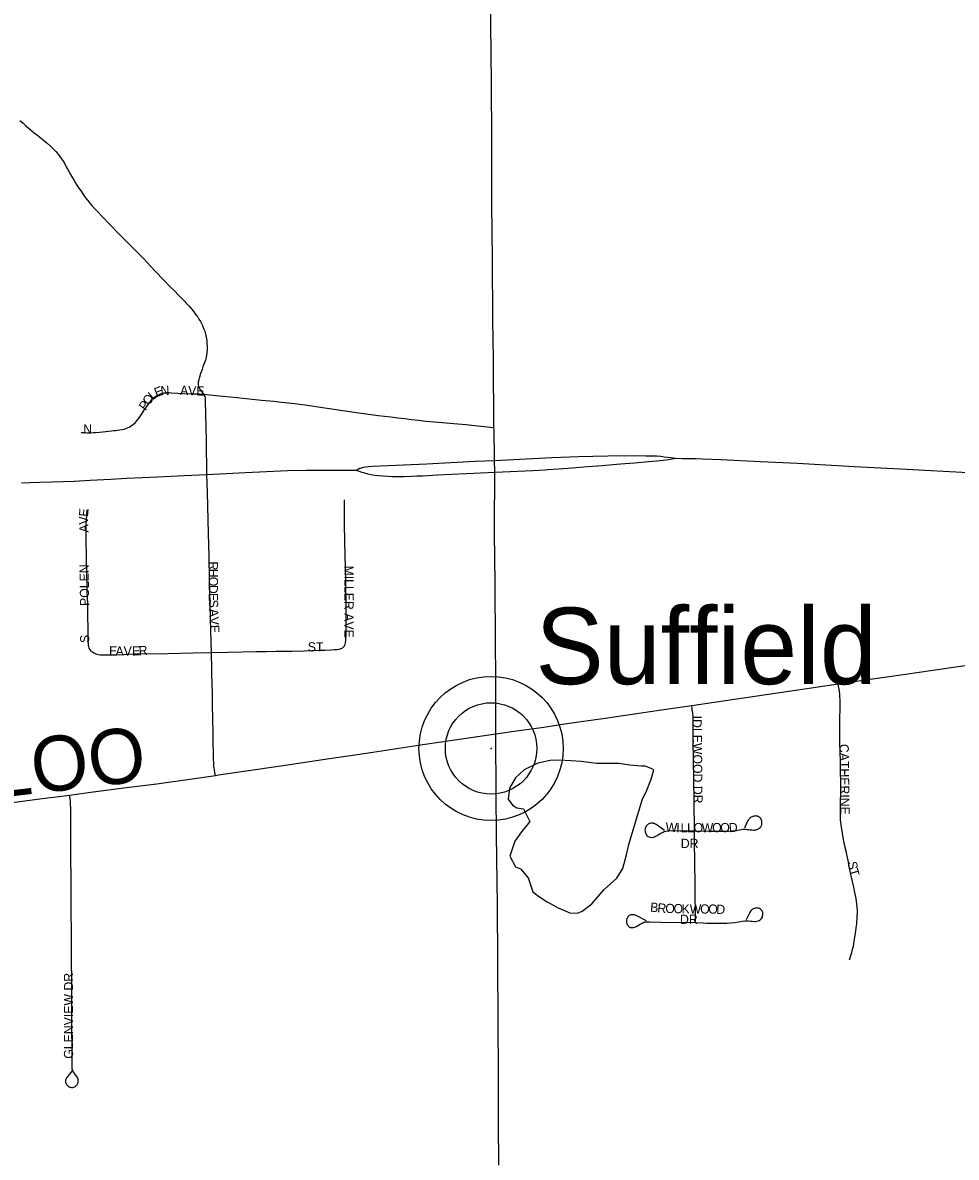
# Model space of a CAD drawing. Header units: feet. Extents: x 2113747 to 2516209, y 960708 to 1356798.
# Tile 9 of 244: x 2284066 to 2289153, y 1101027 to 1107212. Entities that reach past the tile are written whole.
import ezdxf

# ---------------------------------------------------------------- set-up
doc = ezdxf.new("R2010")
doc.units = ezdxf.units.FT
doc.header["$MEASUREMENT"] = 0
for name, color, linetype in [('0_Xref', 7, 'Continuous'), ('GM_X_County_Road', 3, 'Continuous'), ('GM_X_County_Road_Text', 3, 'Continuous'), ('GM_X_Minor_Lake', 5, 'Continuous'), ('GM_X_State_Route', 1, 'Continuous'), ('GM_X_Township_Road', 4, 'Continuous'), ('GM_X_Township_Subdivision', 4, 'Continuous'), ('GM_X_Township_Subdivision_Text', 4, 'Continuous'), ('GM_X_Unincorporated', 1, 'Continuous'), ('GM_X_Unincorporated_Location', 2, 'Continuous'), ('GM_X_Unincorporated_Text', 251, 'Continuous'), ('GM_X_US_Route', 1, 'Continuous')]:
    doc.layers.add(name, color=color, linetype=linetype)
doc.styles.add('Styledgn030', font='dgn030.shx')

# ---------------------------------------------------------------- blocks, each defined once
blk = doc.blocks.new('Unicorp16')
at = {"layer": 'GM_X_Unincorporated'}
for radius in [392.8488348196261, 249.0278639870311]:
    blk.add_circle((-4.656612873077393e-10, 0), radius, dxfattribs=at)
blk = doc.blocks.new('POR')
at = {"layer": 'GM_X_County_Road', "flags": 128}
for points in [[(2288509.530583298, 1103607.438449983), (2288632.889916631, 1103625.679883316), (2288876.065283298, 1103660.751991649), (2289025.868133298, 1103683.258508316), (2289176.556808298, 1103704.879199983), (2289408.446108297, 1103738.638974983), (2289580.394583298, 1103763.310841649), (2289722.389049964, 1103783.652008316), (2289873.504233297, 1103805.305508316), (2290119.271458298, 1103841.230633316), (2290336.823516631, 1103872.398549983), (2290625.602466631, 1103914.819724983), (2290869.630849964, 1103950.744849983), (2291014.217174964, 1103971.939033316), (2291201.618374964, 1103999.301183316), (2291366.381824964, 1104023.480924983), (2291483.540383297, 1104040.672491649), (2291586.000808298, 1104055.797133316), (2291638.559758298, 1104063.179008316)], [(2287711.664724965, 1103490.772016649), (2287834.335083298, 1103508.816599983), (2288116.585174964, 1103549.92544165), (2288351.952158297, 1103584.111724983), (2288509.530583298, 1103607.438449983)], [(2286644.409641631, 1103335.063666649), (2286770.032749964, 1103353.403524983), (2286905.957674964, 1103372.891674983), (2287030.826191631, 1103391.526808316), (2287239.421574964, 1103421.808899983), (2287533.843558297, 1103464.656583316), (2287711.664724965, 1103490.772016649)], [(2285839.654033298, 1103215.641333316), (2285974.069774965, 1103236.113733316), (2286232.894716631, 1103275.057224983), (2286482.172433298, 1103311.408858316), (2286644.409641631, 1103335.063666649)], [(2285115.935008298, 1103109.112674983), (2285132.962533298, 1103111.671724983), (2285459.930383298, 1103160.162441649), (2285737.423266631, 1103200.844774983), (2285839.654033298, 1103215.641333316)], [(2284321.743683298, 1103002.223124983), (2284450.778858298, 1103019.053799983), (2284632.733874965, 1103042.413333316), (2284796.873966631, 1103064.034024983), (2284989.229224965, 1103090.018224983), (2285115.935008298, 1103109.112674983)], [(2283698.713433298, 1102919.939824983), (2283914.493841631, 1102949.401708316), (2284145.530124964, 1102979.224483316), (2284321.743683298, 1103002.223124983)]]:
    blk.add_lwpolyline(points, dxfattribs=at)
at = {"layer": 'GM_X_Minor_Lake'}
blk.add_line((2287369.789999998, 1102732), (2287443.249999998, 1102980.66), dxfattribs=at)
at = {"layer": 'GM_X_Minor_Lake', "flags": 128}
blk.add_lwpolyline([(2287443.249999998, 1102980.66), (2287463.169999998, 1103018.79), (2287491.019999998, 1103088.99), (2287504.909999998, 1103139.11), (2287490.889999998, 1103147.11), (2287458.859999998, 1103159.06), (2287436.869999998, 1103159.01), (2287372.839999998, 1103164.87), (2287314.819999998, 1103174.76), (2287252.819999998, 1103174.62), (2287192.809999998, 1103174.49), (2287108.789999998, 1103184.33), (2287052.779999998, 1103188.2), (2286988.769999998, 1103192.07), (2286940.769999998, 1103189.96), (2286872.799999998, 1103175.78), (2286798.869999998, 1103139.53), (2286750.959999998, 1103095.35), (2286719.079999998, 1103039.16), (2286711.209999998, 1102979.02), (2286735.289999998, 1102947.02), (2286759.319999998, 1102933.04), (2286795.339999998, 1102927.11), (2286829.489999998, 1102857.04), (2286783.609999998, 1102800.82), (2286747.719999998, 1102750.65), (2286719.899999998, 1102668.41), (2286752.019999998, 1102610.37), (2286778.039999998, 1102600.41), (2286820.159999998, 1102550.41), (2286846.319999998, 1102474.31), (2286876.379999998, 1102450.33), (2286924.439999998, 1102420.38), (2286984.519999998, 1102386.45), (2287046.579999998, 1102360.53), (2287088.589999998, 1102358.62), (2287114.569999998, 1102368.71), (2287166.489999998, 1102408.9), (2287234.319999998, 1102487.21), (2287304.179999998, 1102549.49), (2287336.069999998, 1102601.67), (2287355.909999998, 1102675.86), (2287369.789999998, 1102732)], dxfattribs=at)
at = {"layer": 'GM_X_State_Route', "flags": 128}
for points in [[(2286621.696008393, 1106578.824560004), (2286620.131474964, 1106880.266549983), (2286616.817833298, 1107203.723908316), (2286616.883449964, 1107358.743283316)], [(2286631.925549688, 1105317.078430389), (2286631.614391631, 1105379.186874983), (2286628.661641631, 1105589.783566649), (2286626.660333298, 1105924.986308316), (2286622.887374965, 1106220.687816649), (2286622.132783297, 1106494.670208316), (2286621.696008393, 1106578.824560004)], [(2286636.798378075, 1104841.971619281), (2286634.304674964, 1104992.573474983), (2286634.107824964, 1105005.598383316), (2286633.189191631, 1105064.850233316), (2286631.925549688, 1105317.078430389)], [(2286638.110441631, 1104762.619866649), (2286637.060574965, 1104826.136799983), (2286636.798378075, 1104841.971619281)], [(2286637.556547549, 1104429.518739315), (2286637.323041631, 1104457.699216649), (2286638.110441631, 1104762.619866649)], [(2286644.409641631, 1103335.063666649), (2286644.376833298, 1103336.802508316), (2286643.851899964, 1103651.959358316), (2286642.703608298, 1103830.699158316), (2286639.816474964, 1104156.781183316), (2286637.556547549, 1104429.518739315)], [(2286658.799815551, 1101218.489953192), (2286658.484416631, 1101261.511383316), (2286658.582841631, 1101485.985999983), (2286656.942424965, 1101759.968391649), (2286655.367624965, 1102093.891608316), (2286652.480491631, 1102404.783374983), (2286651.660283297, 1102525.911741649), (2286648.313833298, 1102789.461083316), (2286646.673416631, 1102999.204758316), (2286644.409641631, 1103335.063666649)], [(2286660.518533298, 1100984.051308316), (2286658.799815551, 1101218.489953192)]]:
    blk.add_lwpolyline(points, dxfattribs=at)
at = {"layer": 'GM_X_Township_Road', "flags": 128}
for points in [[(2284050.385958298, 1106679.118658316), (2284066.822933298, 1106665.437583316), (2284084.178541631, 1106650.214516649), (2284103.272991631, 1106633.711924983), (2284117.511808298, 1106621.441608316), (2284127.157458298, 1106613.731649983), (2284136.278174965, 1106606.776283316), (2284147.990749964, 1106597.65556665), (2284158.390991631, 1106588.961358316), (2284169.250549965, 1106580.267149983), (2284182.275458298, 1106569.40759165), (2284198.778049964, 1106555.103158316), (2284217.872499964, 1106538.141249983), (2284233.489266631, 1106522.524483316), (2284246.087666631, 1106509.893274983), (2284258.653258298, 1106496.015349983), (2284269.086308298, 1106482.990441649), (2284278.207024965, 1106470.392041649), (2284286.441916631, 1106457.334324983), (2284295.562633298, 1106441.717558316), (2284303.797524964, 1106426.953808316), (2284314.197766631, 1106407.40004165), (2284326.369658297, 1106385.254416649), (2284338.082233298, 1106366.159966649), (2284347.170141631, 1106350.936899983), (2284358.456208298, 1106332.268958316), (2284372.793449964, 1106309.664016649), (2284384.506024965, 1106292.73491665), (2284395.759283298, 1106275.379308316), (2284407.045349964, 1106259.729733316), (2284418.790733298, 1106244.112966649), (2284431.356324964, 1106228.889899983), (2284442.642391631, 1106215.438483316), (2284457.832649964, 1106198.935891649), (2284471.710574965, 1106183.712824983), (2284533.357433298, 1106119.867808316), (2284596.710324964, 1106053.398124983), (2284651.401816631, 1105999.52684165), (2284724.761249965, 1105925.675283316), (2284786.375299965, 1105859.664916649), (2284836.703283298, 1105807.105966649), (2284867.969624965, 1105774.527291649), (2284896.184791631, 1105746.738633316), (2284912.228066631, 1105730.662549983), (2284931.322516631, 1105710.64946665), (2284947.825108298, 1105693.72036665), (2284957.798841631, 1105683.287316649), (2284966.493049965, 1105674.166599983), (2284973.874924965, 1105666.35821665), (2284984.275166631, 1105654.186324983), (2284993.395883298, 1105643.326766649), (2285002.943108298, 1105631.154874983), (2285012.063824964, 1105618.589283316), (2285019.872208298, 1105606.843899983), (2285026.368258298, 1105595.98434165), (2285034.176641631, 1105582.959433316), (2285039.819674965, 1105572.099874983), (2285045.462708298, 1105560.813808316), (2285050.252724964, 1105550.380758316), (2285054.124108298, 1105540.833533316), (2285058.028299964, 1105530.400483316), (2285061.079474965, 1105520.426749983), (2285063.244824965, 1105512.585558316), (2285064.983666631, 1105505.236491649), (2285066.263191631, 1105499.134141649), (2285068.002033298, 1105487.848074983), (2285068.887858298, 1105478.727358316), (2285069.740874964, 1105469.180133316), (2285070.167383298, 1105460.485924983), (2285070.593891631, 1105450.938699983), (2285071.020399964, 1105440.079141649), (2285070.593891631, 1105430.958424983), (2285069.708066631, 1105418.392833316), (2285068.855049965, 1105408.812799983), (2285067.969224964, 1105399.72489165), (2285066.230383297, 1105389.291841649), (2285064.491541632, 1105380.171124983), (2285062.326191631, 1105372.362741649), (2285058.848508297, 1105363.242024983), (2285054.058491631, 1105351.10294165), (2285048.415458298, 1105335.453366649), (2285043.625441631, 1105322.001949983), (2285035.784249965, 1105300.282833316), (2285029.255391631, 1105279.449541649), (2285025.351199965, 1105264.685791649), (2285022.726533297, 1105252.546708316), (2285022.300024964, 1105245.591341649), (2285022.726533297, 1105238.209466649), (2285024.038866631, 1105231.254099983), (2285027.057233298, 1105222.133383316), (2285031.420741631, 1105214.751508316), (2285035.751441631, 1105208.222649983), (2285041.820983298, 1105199.561249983), (2285051.794716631, 1105186.962849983)], [(2285051.794716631, 1105186.962849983), (2285083.946883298, 1105183.911674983), (2285157.306316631, 1105175.611166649), (2285232.863908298, 1105168.196483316), (2285367.017183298, 1105155.105958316), (2285434.766391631, 1105148.15059165), (2285473.841116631, 1105143.787083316), (2285514.228174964, 1105139.423574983), (2285548.086374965, 1105135.486574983), (2285574.562699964, 1105132.435399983), (2285606.255549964, 1105128.531208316), (2285675.743599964, 1105118.065349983), (2285761.701433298, 1105105.007633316), (2285885.880974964, 1105087.159899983), (2286002.678641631, 1105071.47751665), (2286072.560391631, 1105062.750499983), (2286109.469766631, 1105058.386991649), (2286148.117983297, 1105053.596974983), (2286183.911874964, 1105049.397508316), (2286223.216258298, 1105044.869958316), (2286264.029824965, 1105040.506449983), (2286309.633408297, 1105036.602258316), (2286353.038833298, 1105032.665258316), (2286414.685691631, 1105027.415924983), (2286481.122566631, 1105021.313574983), (2286561.896683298, 1105013.045874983), (2286634.107824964, 1105005.598383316)]]:
    blk.add_lwpolyline(points, dxfattribs=at)
at = {"layer": 'GM_X_Township_Subdivision', "flags": 128}
for points in [[(2284385.654316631, 1104978.17061665), (2284403.009924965, 1104977.28479165), (2284417.773674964, 1104976.825474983), (2284434.276266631, 1104976.825474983), (2284450.778858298, 1104977.251983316), (2284466.854941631, 1104978.137808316), (2284484.210549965, 1104979.84384165), (2284503.764316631, 1104982.00919165), (2284518.495258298, 1104983.748033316), (2284533.259008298, 1104985.486874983), (2284549.335091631, 1104987.652224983), (2284562.359999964, 1104988.931749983), (2284573.219558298, 1104989.817574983), (2284583.652608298, 1104990.67059165), (2284596.251008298, 1104991.982924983), (2284608.816599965, 1104994.148274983), (2284619.676158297, 1104996.740133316), (2284629.059341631, 1104999.856924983), (2284637.064574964, 1105002.809674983), (2284645.725974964, 1105007.140374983), (2284654.420183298, 1105011.897583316), (2284663.114391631, 1105017.999933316), (2284672.661616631, 1105025.677083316), (2284680.043491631, 1105032.730874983), (2284687.064474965, 1105039.948708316), (2284695.693066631, 1105050.972308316), (2284705.273099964, 1105063.997216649), (2284716.132658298, 1105080.499808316), (2284728.698249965, 1105099.594258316), (2284740.870141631, 1105117.802883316), (2284749.564349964, 1105130.401283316), (2284758.685066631, 1105142.113858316), (2284766.952766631, 1105152.546908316), (2284772.595799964, 1105159.502274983), (2284779.551166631, 1105166.424833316), (2284786.047216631, 1105172.067866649), (2284793.888408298, 1105177.710899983), (2284802.123299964, 1105182.468108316), (2284809.964491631, 1105185.945791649), (2284816.887049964, 1105188.570458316), (2284826.893591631, 1105191.588824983), (2284836.440816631, 1105193.754174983), (2284845.561533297, 1105195.066508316), (2284853.796424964, 1105195.49301665), (2284864.229474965, 1105195.49301665), (2284877.319999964, 1105195.066508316), (2284911.571899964, 1105193.294858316), (2284939.360558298, 1105191.424783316), (2284984.931333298, 1105188.89854165), (2285010.981149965, 1105188.045524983), (2285032.700266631, 1105188.045524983), (2285051.794716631, 1105186.962849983)], [(2285070.265808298, 1104749.758999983), (2285067.575524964, 1104935.158891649), (2285063.080783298, 1105150.676833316), (2285063.080783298, 1105161.109883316), (2285062.227766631, 1105167.605933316), (2285060.488924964, 1105173.675474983), (2285057.437749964, 1105179.580974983), (2285051.794716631, 1105186.962849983)], [(2285084.55859335, 1104174.920453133), (2285081.650299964, 1104302.515799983), (2285079.091249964, 1104428.007674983), (2285072.726433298, 1104650.612216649), (2285070.265808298, 1104749.758999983)], [(2285800.907391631, 1103800.482683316), (2285806.123916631, 1103802.648033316), (2285810.913933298, 1103805.666399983), (2285814.818124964, 1103809.144083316), (2285818.295808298, 1103813.048274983), (2285821.346983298, 1103817.838291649), (2285823.512333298, 1103823.907833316), (2285825.251174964, 1103832.142724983), (2285826.563508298, 1103844.314616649), (2285827.449333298, 1103857.766033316), (2285828.302349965, 1103872.956291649), (2285828.761666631, 1103902.943108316), (2285828.367966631, 1104019.281458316), (2285826.268233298, 1104163.90059165), (2285822.856166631, 1104313.703441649), (2285821.576641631, 1104378.401474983), (2285820.723624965, 1104415.278041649), (2285819.903416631, 1104450.02206665), (2285819.936224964, 1104511.340841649), (2285820.034649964, 1104563.571708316), (2285820.395541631, 1104611.996808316)], [(2284439.295941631, 1103787.162499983), (2284435.358941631, 1103791.985324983), (2284431.881258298, 1103797.201849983), (2284428.862891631, 1103803.304199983), (2284426.697541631, 1103810.226758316), (2284424.958699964, 1103819.806791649), (2284424.072874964, 1103828.46819165), (2284423.219858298, 1103839.327749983), (2284422.793349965, 1103852.352658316), (2284422.793349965, 1103865.836883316), (2284422.826158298, 1103880.14131665), (2284422.826158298, 1103903.172766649), (2284421.973141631, 1103983.48756665), (2284421.349783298, 1104008.126624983), (2284420.693616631, 1104040.803724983), (2284418.987583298, 1104081.61729165), (2284418.134566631, 1104109.832458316), (2284417.708058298, 1104139.819274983), (2284416.428533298, 1104199.300783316), (2284411.605708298, 1104394.182283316), (2284411.769749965, 1104425.51424165), (2284412.918041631, 1104476.20311665), (2284413.967908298, 1104500.186008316), (2284415.706749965, 1104526.695141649), (2284417.904908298, 1104556.222641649)], [(2285094.347124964, 1103779.386924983), (2285091.656841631, 1103893.330266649), (2285087.588608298, 1104041.984824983), (2285084.55859335, 1104174.920453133)], [(2285094.347124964, 1103779.386924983), (2285186.571349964, 1103781.191383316), (2285339.687841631, 1103784.308174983), (2285392.804533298, 1103784.997149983), (2285447.528833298, 1103785.850166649), (2285535.225508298, 1103787.129691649), (2285601.235874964, 1103788.802916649), (2285679.385324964, 1103790.935458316), (2285714.555858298, 1103792.24779165), (2285747.134533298, 1103793.527316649), (2285765.375966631, 1103794.80684165), (2285777.941558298, 1103796.119174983), (2285790.113449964, 1103797.858016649), (2285800.907391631, 1103800.482683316)], [(2284439.295941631, 1103787.162499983), (2284443.593833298, 1103783.750433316), (2284448.383849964, 1103780.272749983), (2284454.486199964, 1103776.729449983), (2284460.555741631, 1103774.13759165), (2284465.345758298, 1103772.398749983), (2284470.562283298, 1103770.659908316), (2284477.911349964, 1103768.986683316), (2284487.491383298, 1103767.182224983), (2284502.681641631, 1103765.86989165), (2284518.757724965, 1103765.410574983), (2284539.591016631, 1103765.837083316), (2284572.596199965, 1103767.149416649), (2284612.097433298, 1103768.855449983), (2284678.107799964, 1103770.987991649), (2284857.864658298, 1103774.367249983), (2284923.448516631, 1103775.679583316), (2284995.954933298, 1103776.926299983), (2285094.347124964, 1103779.386924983)], [(2285115.935008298, 1103109.112674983), (2285113.244724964, 1103125.385608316), (2285110.652866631, 1103140.149358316), (2285109.340533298, 1103150.123091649), (2285108.487516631, 1103160.129633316), (2285107.601691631, 1103177.485241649), (2285106.748674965, 1103200.057374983), (2285105.469149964, 1103239.591416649), (2285104.616133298, 1103281.684508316), (2285103.336608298, 1103351.599066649), (2285102.942908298, 1103409.768241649), (2285101.236874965, 1103500.089583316), (2285100.383858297, 1103547.858516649), (2285098.251316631, 1103617.346566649), (2285097.398299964, 1103652.517099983), (2285096.085966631, 1103703.140358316), (2285094.708016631, 1103762.129741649), (2285094.347124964, 1103779.386924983)], [(2288571.013399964, 1102103.86534165), (2288578.821783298, 1102127.520149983), (2288583.841458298, 1102144.613291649), (2288588.401816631, 1102161.411158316), (2288592.306008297, 1102177.454433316), (2288594.930674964, 1102191.365166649), (2288597.522533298, 1102206.128916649), (2288601.000216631, 1102227.388716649), (2288603.624883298, 1102247.368991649), (2288607.988391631, 1102278.635333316), (2288610.580249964, 1102300.32164165), (2288611.892583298, 1102312.92004165), (2288612.778408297, 1102326.830774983), (2288613.664233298, 1102344.186383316), (2288614.090741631, 1102359.37664165), (2288614.090741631, 1102372.401549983), (2288612.811216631, 1102392.808333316), (2288611.498883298, 1102408.457908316), (2288609.792849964, 1102421.909324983), (2288607.627499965, 1102437.558899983), (2288604.149816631, 1102454.914508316), (2288600.672133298, 1102471.417099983), (2288594.176083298, 1102499.205758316), (2288587.680033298, 1102531.357924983), (2288581.183983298, 1102560.852616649), (2288572.096074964, 1102603.864341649), (2288563.861183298, 1102644.841949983), (2288556.938624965, 1102678.536108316), (2288552.575116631, 1102696.77754165), (2288548.244416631, 1102716.75781665), (2288541.321858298, 1102750.189508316), (2288536.991158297, 1102771.908624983), (2288533.546283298, 1102792.315408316), (2288530.921616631, 1102807.964983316), (2288527.903249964, 1102825.747099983), (2288525.737899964, 1102840.510849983), (2288523.999058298, 1102853.995074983), (2288523.146041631, 1102865.707649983), (2288522.719533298, 1102880.897908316), (2288522.293024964, 1102901.30469165), (2288521.866516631, 1102931.71801665), (2288522.325833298, 1102959.933183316), (2288523.211658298, 1103016.363516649), (2288521.538433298, 1103186.573149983), (2288519.504316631, 1103286.146441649), (2288519.438699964, 1103330.306458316), (2288518.618491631, 1103406.290558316), (2288519.963633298, 1103487.064674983), (2288519.963633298, 1103505.306108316), (2288519.963633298, 1103520.922874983), (2288519.537124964, 1103538.737799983), (2288518.257599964, 1103553.042233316), (2288516.518758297, 1103566.067141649), (2288514.353408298, 1103579.55136665), (2288511.761549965, 1103595.627449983), (2288509.530583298, 1103607.438449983)], [(2287726.756558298, 1102807.01354165), (2287725.017716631, 1102969.480408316), (2287722.655516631, 1103085.195399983), (2287721.113524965, 1103190.050833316), (2287720.391741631, 1103301.205466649), (2287719.998041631, 1103390.640983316), (2287718.718516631, 1103431.028041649), (2287716.979674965, 1103447.957141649), (2287714.814324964, 1103466.198574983), (2287713.534799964, 1103476.205116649), (2287711.664724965, 1103490.772016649)], [(2284335.293524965, 1101499.273374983), (2284312.262074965, 1101470.172383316), (2284307.931374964, 1101464.529349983), (2284304.880199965, 1101460.198649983), (2284302.714849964, 1101455.441441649), (2284300.976008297, 1101451.077933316), (2284300.122991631, 1101447.17374165), (2284299.663674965, 1101443.269549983), (2284299.663674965, 1101439.365358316), (2284300.122991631, 1101435.46116665), (2284301.402516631, 1101431.556974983), (2284303.141358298, 1101428.079291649), (2284304.880199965, 1101424.601608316), (2284307.045549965, 1101422.009749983), (2284309.637408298, 1101418.958574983), (2284312.688583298, 1101416.333908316), (2284316.166266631, 1101413.742049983), (2284320.070458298, 1101411.576699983), (2284323.548141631, 1101410.26436665), (2284327.452333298, 1101408.952033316), (2284332.209541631, 1101408.099016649), (2284336.113733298, 1101408.099016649), (2284340.050733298, 1101408.525524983), (2284344.381433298, 1101409.37854165), (2284348.712133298, 1101411.117383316), (2284353.502149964, 1101414.135749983), (2284356.553324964, 1101416.333908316), (2284359.145183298, 1101418.925766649), (2284361.310533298, 1101421.517624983), (2284363.475883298, 1101424.142291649), (2284365.674041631, 1101427.619974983), (2284367.412883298, 1101431.950674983), (2284368.265899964, 1101435.428358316), (2284369.151724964, 1101440.644883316), (2284369.151724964, 1101444.975583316), (2284368.725216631, 1101449.306283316), (2284367.839391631, 1101453.997874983), (2284366.100549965, 1101458.88631665), (2284363.311841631, 1101463.873183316), (2284360.916833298, 1101468.433541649), (2284353.370916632, 1101477.816724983), (2284343.134716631, 1101492.318008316), (2284339.197716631, 1101499.273374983), (2284337.032366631, 1101504.916408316), (2284336.179349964, 1101510.100124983), (2284335.752841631, 1101515.775966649), (2284335.326333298, 1101527.915049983), (2284335.687224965, 1101627.127449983), (2284334.538933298, 1101719.417291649), (2284333.751533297, 1101892.64529165), (2284332.570433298, 1102196.58169165), (2284330.306658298, 1102424.927691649), (2284329.617683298, 1102530.012783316), (2284328.436583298, 1102677.256583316), (2284328.502199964, 1102791.46239165), (2284328.108499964, 1102886.540941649), (2284327.681991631, 1102930.832191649), (2284326.960208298, 1102949.92664165), (2284325.975958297, 1102964.690391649), (2284324.237116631, 1102982.505316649), (2284321.743683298, 1103002.223124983)], [(2287726.756558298, 1102807.01354165), (2287737.123991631, 1102806.816691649), (2287805.299708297, 1102805.471549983), (2287888.665683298, 1102805.012233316), (2287912.123641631, 1102805.43874165), (2287928.593424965, 1102806.291758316), (2287942.077649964, 1102807.604091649), (2287955.036941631, 1102809.539783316), (2287969.439799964, 1102811.901983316), (2287982.464708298, 1102814.067333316), (2287990.732408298, 1102815.478091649), (2287996.769141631, 1102815.806174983), (2288003.790124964, 1102815.510899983), (2288013.238924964, 1102814.69069165), (2288020.227099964, 1102814.067333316), (2288028.921308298, 1102813.181508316), (2288038.895041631, 1102811.901983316), (2288046.703424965, 1102811.016158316), (2288052.346458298, 1102811.016158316), (2288057.562983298, 1102811.869174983), (2288062.779508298, 1102813.181508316), (2288067.110208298, 1102814.920349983), (2288071.473716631, 1102816.659191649), (2288075.377908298, 1102818.398033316), (2288079.708608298, 1102820.989891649), (2288084.925133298, 1102824.894083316), (2288087.976308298, 1102827.945258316), (2288090.568166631, 1102831.849449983), (2288092.307008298, 1102835.327133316), (2288093.619341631, 1102839.657833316), (2288094.505166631, 1102844.874358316), (2288094.505166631, 1102850.058074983), (2288094.078658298, 1102855.73391665), (2288093.192833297, 1102860.491124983), (2288091.913308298, 1102864.821824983), (2288089.715149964, 1102869.61184165), (2288087.549799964, 1102873.516033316), (2288084.957941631, 1102876.993716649), (2288082.366083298, 1102879.618383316), (2288078.429083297, 1102882.21024165), (2288074.098383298, 1102884.375591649), (2288069.767683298, 1102886.114433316), (2288064.551158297, 1102887.42676665), (2288060.646966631, 1102887.853274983), (2288055.430441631, 1102887.42676665), (2288050.640424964, 1102886.573749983), (2288045.423899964, 1102885.261416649), (2288040.240183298, 1102883.096066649), (2288036.335991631, 1102880.93071665), (2288030.692958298, 1102877.026524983), (2288026.755958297, 1102873.548841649), (2288023.737591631, 1102870.071158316), (2288019.374083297, 1102864.854633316), (2288015.469891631, 1102858.78509165), (2288013.304541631, 1102854.454391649), (2288010.679874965, 1102849.237866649), (2287998.507983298, 1102821.875716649)], [(2287564.158458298, 1102807.932174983), (2287531.153274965, 1102831.849449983), (2287523.771399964, 1102837.065974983), (2287518.161174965, 1102840.970166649), (2287512.944649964, 1102844.02134165), (2287507.728124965, 1102846.186691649), (2287503.397424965, 1102847.499024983), (2287498.180899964, 1102848.352041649), (2287492.537866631, 1102848.778549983), (2287488.174358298, 1102848.352041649), (2287482.531324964, 1102847.072516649), (2287478.627133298, 1102845.760183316), (2287475.149449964, 1102844.02134165), (2287472.131083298, 1102841.855991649), (2287468.194083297, 1102837.951799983), (2287465.175716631, 1102834.474116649), (2287462.124541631, 1102830.143416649), (2287459.959191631, 1102825.353399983), (2287458.220349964, 1102820.136874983), (2287457.334524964, 1102814.953158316), (2287456.908016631, 1102810.163141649), (2287457.334524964, 1102805.373124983), (2287458.187541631, 1102800.61591665), (2287459.499874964, 1102796.285216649), (2287460.812208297, 1102792.34821665), (2287462.977558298, 1102788.01751665), (2287465.569416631, 1102784.113324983), (2287469.473608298, 1102780.209133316), (2287474.263624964, 1102776.731449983), (2287478.594324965, 1102774.53329165), (2287485.123183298, 1102772.367941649), (2287491.619233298, 1102771.514924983), (2287495.949933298, 1102771.514924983), (2287502.478791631, 1102772.794449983), (2287508.548333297, 1102774.53329165), (2287515.077191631, 1102777.125149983), (2287522.459066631, 1102781.488658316), (2287534.171641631, 1102788.411216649), (2287543.718866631, 1102793.62774165), (2287552.445883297, 1102798.384949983), (2287561.566599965, 1102802.68284165), (2287570.227999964, 1102805.34031665), (2287578.036383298, 1102806.619841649), (2287585.877574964, 1102807.505666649), (2287595.424799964, 1102807.932174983), (2287646.212099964, 1102807.046349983), (2287726.756558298, 1102807.01354165)], [(2287732.957333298, 1102306.456799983), (2287730.004583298, 1102504.881599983), (2287729.217183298, 1102647.729083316), (2287727.511149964, 1102737.623916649), (2287726.756558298, 1102807.01354165)], [(2287732.957333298, 1102306.456799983), (2287773.410008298, 1102304.783574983), (2287791.618633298, 1102303.897749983), (2287807.629099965, 1102303.27439165), (2287830.266849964, 1102303.011924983), (2287853.298299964, 1102303.011924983), (2287875.870433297, 1102303.438433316), (2287903.659091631, 1102304.291449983), (2287923.212858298, 1102305.570974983), (2287945.325674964, 1102308.162833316), (2287968.783633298, 1102311.640516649), (2287986.172049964, 1102313.805866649), (2288000.935799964, 1102315.544708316), (2288010.483024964, 1102316.397724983), (2288020.456758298, 1102315.97121665), (2288033.055158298, 1102314.658883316), (2288041.290049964, 1102313.773058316), (2288052.149608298, 1102312.92004165), (2288059.531483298, 1102313.346549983), (2288066.913358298, 1102314.626074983), (2288073.442216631, 1102316.791424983), (2288079.085249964, 1102318.956774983), (2288084.301774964, 1102322.007949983), (2288089.058983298, 1102325.485633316), (2288092.536666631, 1102329.389824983), (2288095.161333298, 1102334.147033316), (2288096.900174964, 1102338.937049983), (2288098.179699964, 1102344.153574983), (2288098.639016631, 1102348.910783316), (2288099.065524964, 1102353.274291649), (2288098.639016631, 1102358.031499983), (2288098.212508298, 1102362.395008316), (2288096.900174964, 1102366.725708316), (2288094.734824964, 1102371.056408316), (2288092.142966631, 1102374.960599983), (2288089.091791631, 1102378.011774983), (2288085.614108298, 1102380.636441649), (2288081.283408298, 1102383.228299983), (2288075.213866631, 1102385.393649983), (2288070.423849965, 1102386.279474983), (2288065.666641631, 1102386.705983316), (2288060.876624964, 1102386.279474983), (2288054.807083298, 1102384.999949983), (2288051.329399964, 1102383.68761665), (2288046.965891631, 1102381.52226665), (2288043.061699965, 1102378.897599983), (2288037.845174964, 1102374.566899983), (2288033.940983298, 1102370.236199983), (2288029.150966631, 1102364.133849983), (2288025.706091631, 1102358.523624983), (2288007.759933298, 1102321.811099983)], [(2287465.339758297, 1102315.97121665), (2287415.602324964, 1102342.185074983), (2287409.532783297, 1102345.236249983), (2287404.316258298, 1102347.401599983), (2287397.787399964, 1102349.14044165), (2287392.603683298, 1102349.566949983), (2287388.699491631, 1102349.566949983), (2287384.335983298, 1102349.14044165), (2287379.578774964, 1102348.287424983), (2287374.362249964, 1102346.548583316), (2287370.884566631, 1102344.80974165), (2287366.980374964, 1102342.217883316), (2287363.929199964, 1102338.740199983), (2287360.878024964, 1102333.950183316), (2287359.171991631, 1102330.045991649), (2287357.400341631, 1102325.71529165), (2287356.547324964, 1102321.351783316), (2287356.120816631, 1102316.594574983), (2287356.120816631, 1102312.263874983), (2287356.547324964, 1102307.900366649), (2287357.400341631, 1102303.569666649), (2287358.712674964, 1102299.238966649), (2287360.451516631, 1102295.301966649), (2287362.616866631, 1102292.283599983), (2287365.208724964, 1102289.232424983), (2287367.833391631, 1102286.64056665), (2287370.425249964, 1102284.442408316), (2287373.476424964, 1102282.277058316), (2287376.921299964, 1102280.53821665), (2287380.398983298, 1102279.685199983), (2287384.303174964, 1102279.225883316), (2287388.666683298, 1102279.225883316), (2287394.309716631, 1102280.111708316), (2287400.805766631, 1102281.850549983), (2287408.646958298, 1102284.868916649), (2287414.289991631, 1102287.92009165), (2287422.098374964, 1102292.677299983), (2287429.906758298, 1102297.893824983), (2287437.747949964, 1102302.224524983), (2287444.670508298, 1102306.128716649), (2287449.887033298, 1102308.294066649), (2287455.530066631, 1102310.032908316), (2287460.320083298, 1102310.918733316), (2287465.799074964, 1102311.509283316), (2287471.606149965, 1102311.771749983), (2287483.318724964, 1102311.738941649), (2287544.998391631, 1102309.540783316), (2287732.957333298, 1102306.456799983)]]:
    blk.add_lwpolyline(points, dxfattribs=at)
at = {"layer": 'GM_X_Unincorporated_Location'}
blk.add_point((2286618.33289884, 1103256.065025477), dxfattribs=at)
at = {"layer": 'GM_X_US_Route', "flags": 128}
for points in [[(2287622.918183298, 1104837.980608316), (2287658.941733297, 1104837.094783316), (2287701.395716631, 1104836.307383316), (2287733.974391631, 1104835.848066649), (2287770.883766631, 1104834.962241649), (2287869.866508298, 1104831.451749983), (2288086.532741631, 1104820.920274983), (2288288.008716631, 1104810.84811665), (2288596.275816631, 1104792.475449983), (2288848.998408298, 1104779.778624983), (2289250.605216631, 1104758.321974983)], [(2285883.912474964, 1104772.724833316), (2285894.312716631, 1104778.827183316), (2285903.433433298, 1104783.19069165), (2285912.127641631, 1104786.209058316), (2285922.987199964, 1104788.800916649), (2285934.699774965, 1104790.96626665), (2285951.202366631, 1104792.705108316), (2285972.494974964, 1104793.984633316), (2286268.196483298, 1104807.764133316), (2286531.745824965, 1104821.084316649), (2286637.060574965, 1104826.136799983), (2286949.789608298, 1104841.064591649), (2287093.850999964, 1104846.477966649), (2287173.083124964, 1104848.610508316), (2287254.283749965, 1104850.743049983), (2287412.747999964, 1104851.956958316), (2287461.402758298, 1104851.497641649), (2287499.165149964, 1104851.038324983), (2287521.310774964, 1104850.185308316), (2287542.603383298, 1104848.446466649), (2287562.124341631, 1104846.248308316), (2287579.479949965, 1104844.082958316), (2287599.460224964, 1104841.031783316), (2287622.918183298, 1104837.980608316)], [(2286928.370515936, 1104776.388869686), (2286984.500824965, 1104780.500408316), (2287061.797258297, 1104786.110633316), (2287146.016249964, 1104793.033191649), (2287224.165699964, 1104799.069924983), (2287324.067074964, 1104807.272008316), (2287399.165349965, 1104813.308741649), (2287478.200624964, 1104820.329724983), (2287539.978716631, 1104825.841524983), (2287571.671566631, 1104829.74571665), (2287595.129524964, 1104833.223399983), (2287622.918183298, 1104837.980608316)], [(2284060.654966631, 1104703.203974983), (2284157.045849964, 1104707.042549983), (2284223.482724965, 1104709.207899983), (2284286.015408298, 1104710.913933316), (2284347.235758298, 1104713.472983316), (2284434.505924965, 1104718.230191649), (2284546.972891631, 1104724.234116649), (2284632.963533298, 1104728.564816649), (2284717.182524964, 1104732.403391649), (2284802.746658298, 1104736.274774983), (2284946.447158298, 1104743.62384165), (2285070.265808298, 1104749.758999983), (2285279.911058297, 1104759.96239165), (2285509.208499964, 1104770.264208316), (2285610.783099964, 1104771.97024165), (2285682.863008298, 1104772.790449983), (2285883.912474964, 1104772.724833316)], [(2285883.912474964, 1104772.724833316), (2285903.006924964, 1104765.999124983), (2285914.719499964, 1104762.094933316), (2285929.483249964, 1104757.731424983), (2285946.412349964, 1104753.367916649), (2285963.341449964, 1104749.890233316), (2285985.487074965, 1104746.412549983), (2286004.581524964, 1104744.247199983), (2286028.892499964, 1104741.622533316), (2286057.993491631, 1104739.424374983), (2286080.565624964, 1104738.571358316), (2286109.240108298, 1104738.538549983), (2286144.837149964, 1104738.965058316), (2286183.058858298, 1104740.244583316), (2286213.439374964, 1104741.524108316), (2286244.279208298, 1104742.836441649), (2286325.906341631, 1104746.707824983), (2286638.110441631, 1104762.619866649)], [(2286638.110441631, 1104762.619866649), (2286846.410549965, 1104771.018799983), (2286913.733249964, 1104775.316691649), (2286928.370515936, 1104776.388869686)]]:
    blk.add_lwpolyline(points, dxfattribs=at)
at = {"color": 7, "linetype": 'Continuous', "lineweight": 0}
blk.add_blockref('Unicorp16', (2286618.33289884, 1103256.065025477), dxfattribs=at)
at = {"layer": 'GM_X_County_Road_Text', "insert": (2282468.996856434, 1102811.906149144), "char_height": 300.0000000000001, "attachment_point": 7, "rotation": 6.634666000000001, "line_spacing_factor": 0.8, "style": 'Styledgn030'}
blk.add_mtext('{\\Fdgn000|c0;\\C256;WATERLOO}', dxfattribs=at)
at = {"layer": 'GM_X_Township_Subdivision_Text', "char_height": 50.00000000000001, "attachment_point": 7, "line_spacing_factor": 0.8, "style": 'Styledgn030'}
for s, insert, rotation in [('{\\Fdgn000|c0;\\C256;E}', (2284794.904518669, 1105170.138927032), 21.365089), ('{\\Fdgn000|c0;\\C256;N}', (2284818.365968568, 1105180.958369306), 2.9082480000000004), ('{\\Fdgn000|c0;\\C256;A}', (2284923.379498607, 1105183.264372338), 358.425856), ('{\\Fdgn000|c0;\\C256;V}', (2284967.049469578, 1105182.065855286), 357.836036), ('{\\Fdgn000|c0;\\C256;E}', (2285010.999746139, 1105180.405151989), 357.786904), ('{\\Fdgn000|c0;\\C256;O}', (2284755.674396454, 1105122.655924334), 54.909492), ('{\\Fdgn000|c0;\\C256;L}', (2284775.284056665, 1105152.591034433), 38.826187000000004), ('{\\Fdgn000|c0;\\C256;P}', (2284736.459877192, 1105093.96093144), 56.181087), ('{\\Fdgn000|c0;\\C256;N}', (2284396.201646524, 1104972.035318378), 1e-05), ('{\\Fdgn000|c0;\\C256;E}', (2284422.004440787, 1104517.912853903), 85.159218), ('{\\Fdgn000|c0;\\C256;V}', (2284423.685541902, 1104477.521851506), 92.076614), ('{\\Fdgn000|c0;\\C256;A}', (2284425.296451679, 1104433.557431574), 92.098457), ('{\\Fdgn000|c0;\\C256;POLEN}', (2284429.692451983, 1104033.087594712), 91.02005), ('{\\Fdgn000|c0;\\C256;R}', (2285079.913558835, 1104275.134249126), 270.0243), ('{\\Fdgn000|c0;\\C256;MILLER AVE}', (2285819.108849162, 1104253.142199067), 270), ('{\\Fdgn000|c0;\\C256;O}', (2285079.947125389, 1104191.559376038), 270), ('{\\Fdgn000|c0;\\C256;H}', (2285079.930343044, 1104235.540561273), 270.021866), ('{\\Fdgn000|c0;\\C256;D}', (2285079.947126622, 1104147.542094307), 270.015366), ('{\\Fdgn000|c0;\\C256;S}', (2285080.003878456, 1104066.904863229), 271.18782799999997), ('{\\Fdgn000|c0;\\C256;E}', (2285079.96391227, 1104103.546860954), 270.020584), ('{\\Fdgn000|c0;\\C256;A}', (2285081.437195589, 1104016.024480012), 273.20759599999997), ('{\\Fdgn000|c0;\\C256;V}', (2285083.905847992, 1103972.04229083), 273.252457), ('{\\Fdgn000|c0;\\C256;E}', (2285086.407189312, 1103928.092611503), 273.26695299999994), ('{\\Fdgn000|c0;\\C256;S}', (2284429.697150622, 1103830.740091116), 90), ('{\\Fdgn000|c0;\\C256;E}', (2284537.022109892, 1103762.047823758), 0.027322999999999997), ('{\\Fdgn000|c0;\\C256;A}', (2284572.24174095, 1103762.064611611), 0.03786099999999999), ('{\\Fdgn000|c0;\\C256;V}', (2284616.234264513, 1103762.098181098), 0.03786099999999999), ('{\\Fdgn000|c0;\\C256;E}', (2284662.566118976, 1103762.182119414), 1.927167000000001), ('{\\Fdgn000|c0;\\C256;R}', (2284699.70736924, 1103763.446291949), 3.508565), ('{\\Fdgn000|c0;\\C256;ST}', (2285619.398655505, 1103784.052474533), 1e-05), ('{\\Fdgn000|c0;\\C256;IDLEWOOD DR}', (2287715.505521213, 1103434.436905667), 270.58477800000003), ('{\\Fdgn000|c0;\\C256;CATHERINE}', (2288516.301259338, 1103280.364819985), 270.72565499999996), ('{\\Fdgn000|c0;\\C256;W}', (2287568.235148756, 1102802.867045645), 356.87146), ('{\\Fdgn000|c0;\\C256;I}', (2287626.56352409, 1102799.688229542), 357.846721), ('{\\Fdgn000|c0;\\C256;L}', (2287650.507350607, 1102798.812761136), 359.41772399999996), ('{\\Fdgn000|c0;\\C256;L}', (2287686.543002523, 1102798.458791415), 0.09544000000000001), ('{\\Fdgn000|c0;\\C256;O}', (2287721.802443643, 1102798.525991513), 0.15037599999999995), ('{\\Fdgn000|c0;\\C256;W}', (2287765.836140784, 1102798.643505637), 0.16503), ('{\\Fdgn000|c0;\\C256;O}', (2287823.031946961, 1102798.811332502), 0.153022), ('{\\Fdgn000|c0;\\C256;O}', (2287867.029128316, 1102798.92883851), 0.162002), ('{\\Fdgn000|c0;\\C256;D}', (2287914.736164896, 1102799.175053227), 3.150537), ('{\\Fdgn000|c0;\\C256;DR}', (2287652.185711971, 1102713.360655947), 1e-05), ('{\\Fdgn000|c0;\\C256;S}', (2288560.500524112, 1102636.444801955), 279.13452099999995), ('{\\Fdgn000|c0;\\C256;T}', (2288567.875252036, 1102593.614548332), 285.791435), ('{\\Fdgn000|c0;\\C256;B}', (2287483.170622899, 1102367.329202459), 354.209655), ('{\\Fdgn000|c0;\\C256;R}', (2287522.564156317, 1102363.334459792), 354.209655), ('{\\Fdgn000|c0;\\C256;O}', (2287567.0530531, 1102358.999518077), 358.315138), ('{\\Fdgn000|c0;\\C256;O}', (2287612.184717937, 1102357.680018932), 359.24952499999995), ('{\\Fdgn000|c0;\\C256;K}', (2287656.177244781, 1102357.109340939), 359.24952499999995), ('{\\Fdgn000|c0;\\C256;W}', (2287700.166645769, 1102356.538704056), 359.243498), ('{\\Fdgn000|c0;\\C256;O}', (2287757.388590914, 1102355.783356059), 359.24952499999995), ('{\\Fdgn000|c0;\\C256;O}', (2287801.373548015, 1102355.212778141), 359.234936), ('{\\Fdgn000|c0;\\C256;D}', (2287845.390426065, 1102354.62521533), 359.24952499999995), ('{\\Fdgn000|c0;\\C256;DR}', (2287647.788135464, 1102299.770482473), 1e-05), ('{\\Fdgn000|c0;\\C256;GLENVIEW DR}', (2284341.69531219, 1101564.747326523), 90)]:
    blk.add_mtext(s, dxfattribs=dict(at, insert=insert, rotation=rotation))
at = {"layer": 'GM_X_Unincorporated_Text', "insert": (2286860.20278865, 1103600.501260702), "char_height": 417.0000000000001, "attachment_point": 7, "rotation": 1e-05, "line_spacing_factor": 0.8, "style": 'Styledgn030'}
blk.add_mtext('{\\Fdgn000|c0;\\C256;Suffield}', dxfattribs=at)

msp = doc.modelspace()

# ---------------------------------------------------------------- block references
at = {"layer": '0_Xref'}
msp.add_blockref('POR', (0, 0), dxfattribs=at)

doc.saveas('drawing.dxf')
